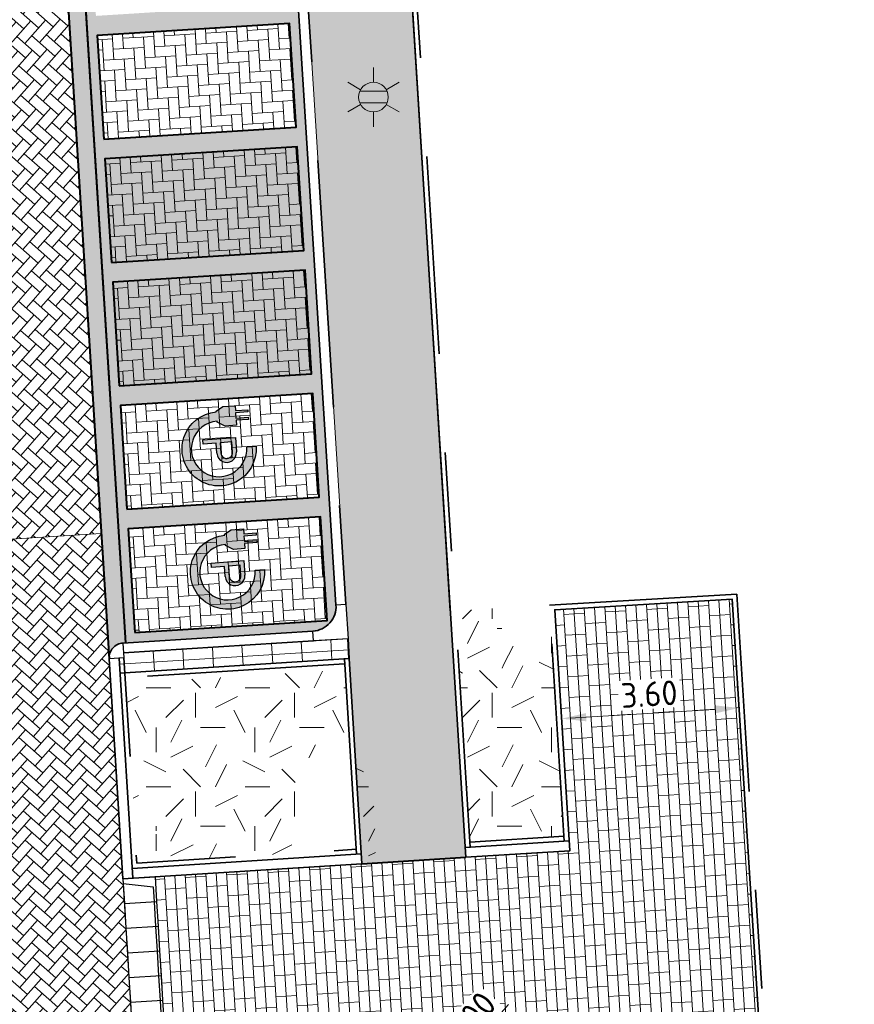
# Model space of a CAD drawing. Header units: metres. Extents: x 162305 to 163132, y 502542 to 502928.
# Tile 59 of 222: x 162625 to 162642, y 502650 to 502670. Entities that reach past the tile are written whole.
import ezdxf
from ezdxf.enums import TextEntityAlignment as Align

# ---------------------------------------------------------------- set-up
doc = ezdxf.new("R2010")
doc.units = ezdxf.units.M
for name, pattern in [('VH-OPSLUITBAND-SO', [10, 4, -2, 2, -2]), ('VH-TROTTOIRBAND-SO', [15, 5, -2, 2, -2, 2, -2]), ('ZZ-HIDDEN-SO', [4, 2, -2])]:
    doc.linetypes.add(name, pattern=pattern)
for name, color, linetype, lineweight, true_color in [('B-WE-OV-LICHTMAST-S-200', 190, 'Continuous', 18, 0x7f00ff), ('N-BH-VH-VERHARDING_BETONSTRAATSTEEN-Matje', 253, 'Continuous', 13, 0x828282), ('N-BH-VH-VERHARDING_TEGEL-A', 253, 'Continuous', 13, 0x828282), ('N-BH-VH-VERHARDING_TEGEL-Grijs', 253, 'Continuous', 13, 0x828282), ('N-WE-VH-GOOT_BSS-G', 5, 'Continuous', 35, 0x0000ff), ('N-WE-VH-KANTOPSLUITING_ELEMENT_INRIT-S', 40, 'Continuous', 25, 0xffbf00), ('N-WE-VH-KANTOPSLUITING_OPSLUITBAND_100X200-G', 150, 'VH-OPSLUITBAND-SO', 35, 0x007fff), ('N-WE-VH-KANTOPSLUITING_TROTTOIRBAND_180X200-G', 6, 'VH-TROTTOIRBAND-SO', 35, 0xff00ff), ('N-WE-VH-VERHARDING_BETONSTRAATSTEEN_KF_KEPER_EDELGRIJS-A', 254, 'Continuous', 13, 0xbebebe)]:
    doc.layers.add(name, color=color, linetype=linetype, lineweight=lineweight, true_color=true_color)
for name, color, linetype, lineweight in [('N-BH-VH-MATERIAALGRENS-G', 7, 'Continuous', 40), ('N-WE-GR-GRAS-A-200', 62, 'Continuous', 18), ('N-WE-VH-KANTOPSLUITING_BETONRUG-G', 7, 'ZZ-HIDDEN-SO', 35), ('N-WE-VH-KANTOPSLUITING_VOORKANTBAND-G', 50, 'Continuous', 35), ('N-WE-VH-OPENVERHARDING_BETONSTRAATSTEEN-A', 92, 'Continuous', 18), ('N-WE-VH-OPENVERHARDING_BETONSTRAATSTEEN-A-200', 92, 'Continuous', 18), ('N-WE-VH-OPENVERHARDING_TEGEL-A', 92, 'Continuous', 18), ('N-WE-VW-MARKERING_SYMBOOL-S', 7, 'Continuous', 25), ('NW-HOEKELEMENT PARKEERPLAATS', 2, 'Continuous', 30), ('X-XX-AL-M', 7, 'Continuous', 18)]:
    doc.layers.add(name, color=color, linetype=linetype, lineweight=lineweight)
doc.layers.add('X-XX-AL-HULPLIJN 01-G', color=1, linetype='Continuous', lineweight=18, true_color=0xff0000, plot=False)
doc.styles.add('NLCS-ISO', font='NLCS-ISO.ttf')
doc.styles.add('NLCS-ISO-M200-T25', font='NLCS-ISO.ttf', dxfattribs={"height": 0.5})
doc.dimstyles.new('NLCS-M200-T25-PIJL_L2_H2', dxfattribs={"dimscale": 0.2, "dimtxt": 2.5, "dimasz": 2.5, "dimexe": 2, "dimexo": 2, "dimgap": 0.7, "dimtad": 1, "dimzin": 0, "dimdsep": 46, "dimtxsty": 'NLCS-ISO-M200-T25', "dimcen": 0, "dimdle": 2, "dimclrd": 256, "dimclre": 256, "dimclrt": 256, "dimazin": 0, "dimtfac": 1, "dimtdec": 3, "dimtofl": 0, "dimtmove": 0, "dimatfit": 3, "dimfxl": 2, "dimfxlon": 1, "dimtfillclr": 256, "dimtolj": 1, "dimtzin": 0, "dimlwd": -1, "dimlwe": -1, "dimarcsym": 0})
pattern_1 = [(3.56715, (162577.56701, 502836.0389), (0.19652729, 0.222659), [0.63, -0.21]), (273.56715, (162577.54088, 502836.45809), (0.19652729, 0.222659), [0.63, -0.21])]
pattern_2 = [(0, (0, 0), (2, 2), [0.5, -1.5]), (0, (1.1, 1.2), (2, 2), [0.5, -1.5]), (90, (0.2, 0.7), (-2, 2), [0.5, -1.5]), (90, (1, 1.4), (-2, 2), [0.5, -1.5]), (45, (0.4, 1.4), (0, 2), [0.5, -2.328427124]), (135, (1.1, 0), (-2, 0), [0.5, -2.328427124]), (26.5650512, (0.5, 0.6), (2, 8e-10), [0.5, -3.972135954]), (26.5650512, (1.4, 1.6), (2, 8e-10), [0.5, -3.972135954]), (63.43494882, (1.4, 0), (1e-10, 2), [0.5, -3.972135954]), (63.43494882, (0.5, 0.9), (1e-10, 2), [0.5, -3.972135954]), (63.43494882, (1.2, 0.4), (1e-10, 2), [0.5, -3.972135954]), (116.5650512, (0, 1.1), (-8e-10, 2), [0.5, -3.972135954]), (153.43494882, (0.4, 0.3), (-2, 1e-10), [0.5, -3.972135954])]

# ---------------------------------------------------------------- blocks, each defined once
blk = doc.blocks.new('*D446')
at = {"layer": 'Defpoints', "color": 0, "transparency": 16777216}
for p in [(162632.861, 502646.787), (162630.222, 502643.781)]:
    blk.add_point(p, dxfattribs=at)
at = {"layer": 'X-XX-AL-M', "transparency": 16777216}
blk.add_line((162635.33, 502649.598), (162633.191, 502647.163), dxfattribs=at)
blk.add_solid([(162633.129, 502647.218), (162633.254, 502647.108), (162632.861, 502646.787)], dxfattribs=at)
at = {"layer": 'X-XX-AL-M', "transparency": 16777216, "insert": (162634.318, 502649.036), "char_height": 0.5, "attachment_point": 5, "rotation": 48.7132, "style": 'NLCS-ISO-M200-T25', "bg_fill": 3, "box_fill_scale": 1.1, "bg_fill_color": 256, "bg_fill_true_color": 13158600, "bg_fill_transparency": 0}
blk.add_mtext('\\A1;R=4.00', dxfattribs=at)
blk = doc.blocks.new('*D174')
at = {"layer": 'Defpoints', "color": 0, "transparency": 16777216}
for p in [(162636.374, 502655.894), (162639.991, 502655.74), (162636.405, 502655.378)]:
    blk.add_point(p, dxfattribs=at)
at = {"layer": 'X-XX-AL-M', "transparency": 16777216}
for p, q in [((162636.398, 502655.495), (162636.43, 502654.978)), ((162639.5, 502655.566), (162636.904, 502655.408)), ((162640, 502655.596), (162640.024, 502655.197))]:
    blk.add_line(p, q, dxfattribs=at)
for points in [[(162639.495, 502655.649), (162639.506, 502655.483), (162640, 502655.596)], [(162636.899, 502655.491), (162636.91, 502655.325), (162636.405, 502655.378)]]:
    blk.add_solid(points, dxfattribs=at)
at = {"layer": 'X-XX-AL-M', "transparency": 16777216, "insert": (162638.179, 502655.876), "char_height": 0.5, "attachment_point": 5, "rotation": 3.4813, "style": 'NLCS-ISO-M200-T25', "bg_fill": 3, "box_fill_scale": 1.1, "bg_fill_color": 256, "bg_fill_true_color": 13158600, "bg_fill_transparency": 0}
blk.add_mtext('\\A1;3.60', dxfattribs=at)
blk = doc.blocks.new('N-SVH-INRITELEMENT_180 200_200X650X500_MIDDEN199')
at = {"layer": 'N-WE-VH-KANTOPSLUITING_ELEMENT_INRIT-S'}
for p, q in [((0, 0), (-0.499, -0.031)), ((0, 0), (0.04, -0.649)), ((-0.499, -0.031), (-0.459, -0.68)), ((0.037, -0.599), (-0.462, -0.63)), ((0.04, -0.649), (-0.459, -0.68))]:
    blk.add_line(p, q, dxfattribs=at)
blk = doc.blocks.new('N-SVH-INRITELEMENT_180 200_200X650X500_LINKS18')
at = {"layer": 'N-WE-VH-KANTOPSLUITING_ELEMENT_INRIT-S'}
for p, q in [((0, 0), (-0.499, -0.031)), ((0, 0), (0.04, -0.649)), ((-0.499, -0.031), (-0.459, -0.68)), ((-0.095, -0.006), (-0.162, -0.611)), ((-0.162, -0.611), (-0.462, -0.63)), ((0.04, -0.649), (-0.459, -0.68))]:
    blk.add_line(p, q, dxfattribs=at)
blk = doc.blocks.new('B-SOV-LICHTMAST-SO')
for p, q in [((0, 1.5), (0, 3)), ((-1.299, 0.75), (-2.598, 1.5)), ((1.299, 0.75), (2.598, 1.5)), ((-1.299, -0.75), (-2.598, -1.5)), ((1.299, -0.75), (2.598, -1.5)), ((0, -1.5), (0, -3))]:
    blk.add_line(p, q)
at = {"flags": 128}
for points in [[(-1.378, 0.593), (1.378, 0.593)], [(-1.378, -0.593), (1.378, -0.593)]]:
    blk.add_lwpolyline(points, dxfattribs=at)
blk.add_circle((0, 0), 1.5)
at = {"style": 'NLCS-ISO'}
blk.add_attdef('TYPE', text='', height=1.8, dxfattribs=at).set_placement((0, 3), align=Align.BOTTOM_CENTER)
blk = doc.blocks.new('SVW-MARKERING_SYMBOOL_LAADPLAATS_DAGNL_S')
h = blk.add_hatch(color=256)
h.dxf.hatch_style = 1
edge = h.paths.add_edge_path()
edge.add_line((-0.848, 0.137), (-0.848, 0.387))
edge.add_line((-0.848, 0.387), (-0.748, 0.387))
edge.add_line((-0.748, 0.387), (-0.748, 0.637))
edge.add_line((-0.748, 0.637), (-0.704, 0.637))
edge.add_line((-0.704, 0.637), (-0.704, 0.387))
edge.add_line((-0.704, 0.387), (-0.596, 0.387))
edge.add_line((-0.596, 0.387), (-0.596, 0.637))
edge.add_line((-0.596, 0.637), (-0.552, 0.637))
edge.add_line((-0.552, 0.637), (-0.552, 0.387))
edge.add_line((-0.552, 0.387), (-0.452, 0.387))
edge.add_line((-0.452, 0.387), (-0.452, 0.158))
edge.add_line((-0.452, 0.158), (-0.544, 0))
edge.add_line((-0.544, 0), (-0.562, 0))
edge.add_arc((0, 0), 0.562, 180, 450)
edge.add_line((0, 0.562), (0, 0.75))
edge.add_arc((0, 0), 0.75, -180, 90, ccw=False)
edge.add_line((-0.75, 0), (-0.769, 0))
edge.add_line((-0.769, 0), (-0.848, 0.137))
h = blk.add_hatch(color=256)
edge = h.paths.add_edge_path(flags=17)
edge.add_line((-0.209, 0.346), (0.085, 0.346))
edge.add_arc((0.085, 0.147), 0.199, -90, 90, ccw=False)
edge.add_line((0.085, -0.052), (-0.122, -0.052))
edge.add_line((-0.122, -0.052), (-0.122, -0.317))
edge.add_line((-0.122, -0.317), (-0.209, -0.317))
edge.add_line((-0.209, -0.317), (-0.209, 0.158))
edge.add_line((-0.209, 0.158), (-0.209, 0.346))
edge = h.paths.add_edge_path(flags=16)
edge.add_line((0.085, 0.265), (-0.122, 0.265))
edge.add_line((-0.122, 0.265), (-0.122, 0.028))
edge.add_line((-0.122, 0.028), (0.085, 0.028))
edge.add_arc((0.085, 0.147), 0.119, 270, 450)
for p, q in [((-0.209, -0.317), (-0.209, 0.346)), ((-0.209, 0.346), (0.085, 0.346)), ((-0.122, 0.265), (-0.122, 0.028)), ((0.085, 0.265), (-0.122, 0.265)), ((-0.122, 0.028), (0.085, 0.028)), ((0.085, -0.052), (-0.122, -0.052)), ((-0.122, -0.052), (-0.122, -0.317)), ((-0.122, -0.317), (-0.209, -0.317))]:
    blk.add_line(p, q)
blk.add_lwpolyline([(-0.848, 0.137), (-0.848, 0.387), (-0.748, 0.387), (-0.748, 0.637), (-0.704, 0.637), (-0.704, 0.387), (-0.596, 0.387), (-0.596, 0.637), (-0.552, 0.637), (-0.552, 0.387), (-0.452, 0.387), (-0.452, 0.158), (-0.544, 0), (-0.562, 0, 2.414214), (0, 0.562), (0, 0.75, -2.414214), (-0.75, 0), (-0.769, 0)], format="xyb", close=True)
for radius in [0.199, 0.119]:
    blk.add_arc((0.085, 0.147), radius, 270, 90)

msp = doc.modelspace()

# ---------------------------------------------------------------- hatches: boundary and pattern name
at = {"layer": 'N-WE-GR-GRAS-A-200'}
h = msp.add_hatch(dxfattribs=at)
h.set_pattern_fill('AGR-GRAS_02-SO', color=256, scale=0.2, style=0, pattern_type=2)
h.set_pattern_definition(pattern_2)
h.paths.add_polyline_path([(162421.517, 502819.726), (162435.034, 502820.576), (162435.169, 502820.432), (162435.343, 502820.275), (162435.553, 502820.121), (162435.897, 502819.944), (162436.228, 502819.841), (162436.649, 502819.789), (162442.014, 502820.095), (162442.181, 502820.21), (162442.325, 502817.953), (162445.008, 502818.123), (162446.244, 502817.251), (162443.192, 502817.061), (162443.511, 502811.925), (162442.505, 502811.858), (162442.17, 502817.226), (162424.634, 502816.13), (162424.643, 502815.982), (162424.967, 502810.771), (162422.081, 502810.59)])
edge = h.paths.add_edge_path(flags=16)
edge.add_ellipse((162362.043, 502852.57), major_axis=(-0.0024, 0.0374), ratio=0.999228, start_angle=0, end_angle=360, ccw=False)
edge = h.paths.add_edge_path(flags=16)
edge.add_ellipse((162362.585, 502843.074), major_axis=(-0.0024, 0.0374), ratio=0.999228, start_angle=0, end_angle=360, ccw=False)
edge = h.paths.add_edge_path(flags=16)
edge.add_ellipse((162361.375, 502862.47), major_axis=(-0.0024, 0.0374), ratio=0.999228, start_angle=0, end_angle=360, ccw=False)
h.paths.add_polyline_path([(162362.219, 502859.55), (162362.319, 502859.557), (162363.515, 502840.078), (162363.415, 502840.072), (162363.443, 502839.623), (162363.543, 502839.629), (162363.629, 502838.217), (162362.822, 502838.159), (162362.786, 502838.484), (162362.788, 502838.484), (162362.758, 502838.774), (162362.163, 502845.491), (162360.898, 502866.676), (162361.878, 502866.739), (162362.291, 502860.006), (162362.191, 502860)])
h.paths.add_polyline_path([(162370.36, 502859.13), (162370.182, 502861.923), (162370.463, 502861.92), (162370.486, 502861.402), (162370.779, 502861.415), (162370.814, 502860.896), (162371.337, 502860.935), (162371.387, 502859.961), (162371.777, 502859.979), (162371.78, 502859.223)])
edge = h.paths.add_edge_path(flags=16)
edge.add_ellipse((162389.544, 502924.307), major_axis=(-0.0024, 0.0375), ratio=0.999228, start_angle=0, end_angle=360, ccw=False)
edge = h.paths.add_edge_path(flags=16)
edge.add_ellipse((162379.964, 502923.711), major_axis=(-0.0024, 0.0375), ratio=0.999228, start_angle=0, end_angle=360, ccw=False)
h.paths.add_polyline_path([(162371.042, 502923.041), (162371.029, 502923.547), (162371.022, 502923.655), (162398.112, 502925.305), (162398.145, 502924.764)])
edge = h.paths.add_edge_path(flags=16)
edge.add_ellipse((162472.361, 502871.473), major_axis=(-0.0024, 0.0375), ratio=0.999228, start_angle=0, end_angle=360, ccw=False)
edge = h.paths.add_edge_path(flags=16)
edge.add_ellipse((162472.286, 502872.403), major_axis=(-0.0024, 0.0375), ratio=0.999228, start_angle=0, end_angle=360, ccw=False)
edge = h.paths.add_edge_path(flags=16)
edge.add_ellipse((162481.311, 502872.974), major_axis=(-0.0024, 0.0375), ratio=0.999228, start_angle=0, end_angle=360, ccw=False)
edge = h.paths.add_edge_path(flags=16)
edge.add_ellipse((162481.4, 502872.078), major_axis=(-0.0024, 0.0375), ratio=0.999228, start_angle=0, end_angle=360, ccw=False)
edge = h.paths.add_edge_path(flags=16)
edge.add_ellipse((162491.481, 502873.637), major_axis=(-0.0024, 0.0375), ratio=0.999228, start_angle=0, end_angle=360, ccw=False)
edge = h.paths.add_edge_path()
edge.add_line((162491.614, 502871.718), (162490.496, 502871.657))
edge.add_line((162490.496, 502871.657), (162490.491, 502871.77))
edge.add_line((162490.491, 502871.77), (162478.157, 502870.992))
edge.add_line((162478.157, 502870.992), (162470.974, 502870.605))
edge.add_line((162470.974, 502870.605), (162470.856, 502872.5))
edge.add_line((162470.856, 502872.5), (162485.627, 502873.415))
edge.add_line((162485.627, 502873.415), (162493.227, 502873.874))
edge.add_line((162493.227, 502873.874), (162492.846, 502880.392))
edge.add_line((162492.846, 502880.392), (162493.987, 502880.465))
edge.add_line((162493.987, 502880.465), (162494.519, 502871.874))
edge.add_line((162494.519, 502871.874), (162491.646, 502871.719))
edge.add_ellipse((162491.628, 502871.752), major_axis=(-0.0024, 0.0375), ratio=0.999228, start_angle=204.2611, end_angle=514.6215)
h.paths.add_polyline_path([(162503.076, 502855.443), (162503.175, 502855.449), (162503.182, 502855.349), (162507.723, 502855.63), (162508.325, 502845.898), (162508.826, 502845.929), (162509.922, 502845.996), (162508.48, 502869.305), (162502.561, 502868.939), (162502.362, 502868.295), (162502.373, 502866.891)])
h.paths.add_polyline_path([(162538.734, 502870.453), (162538.737, 502870.459), (162538.743, 502870.478), (162538.747, 502870.497), (162538.75, 502870.516), (162538.751, 502870.535), (162538.75, 502870.553), (162538.747, 502870.572), (162538.743, 502870.591), (162538.737, 502870.611), (162538.729, 502870.629), (162538.722, 502870.641), (162538.703, 502870.938), (162537.951, 502870.89), (162537.968, 502870.619), (162537.965, 502870.611), (162537.958, 502870.591), (162537.954, 502870.572), (162537.952, 502870.553), (162537.951, 502870.535), (162537.952, 502870.516), (162537.954, 502870.497), (162537.958, 502870.478), (162537.965, 502870.459), (162537.973, 502870.44), (162537.98, 502870.426), (162537.999, 502870.138), (162538.751, 502870.186)], flags=16)
edge = h.paths.add_edge_path(flags=16)
edge.add_ellipse((162531.906, 502869.982), major_axis=(-0.25, 0), ratio=1, start_angle=-146.5113, end_angle=206.759, ccw=False)
edge.add_line((162532.115, 502870.12), (162532.13, 502870.095))
edge = h.paths.add_edge_path(flags=16)
edge.add_ellipse((162511.919, 502869.277), major_axis=(-0.0024, 0.0375), ratio=0.999228, start_angle=0, end_angle=360, ccw=False)
edge = h.paths.add_edge_path(flags=16)
edge.add_ellipse((162522.497, 502868.462), major_axis=(-0.0024, 0.0375), ratio=0.999228, start_angle=0, end_angle=360, ccw=False)
edge = h.paths.add_edge_path(flags=16)
edge.add_ellipse((162522.447, 502869.89), major_axis=(-0.0024, 0.0375), ratio=0.999228, start_angle=0, end_angle=360, ccw=False)
edge = h.paths.add_edge_path(flags=16)
edge.add_ellipse((162532.379, 502869.057), major_axis=(-0.0024, 0.0375), ratio=0.999228, start_angle=0, end_angle=360, ccw=False)
edge = h.paths.add_edge_path()
edge.add_line((162511.902, 502867.747), (162510.21, 502867.645))
edge.add_line((162510.21, 502867.645), (162510.109, 502869.306))
edge.add_line((162510.109, 502869.306), (162538.74, 502871.078))
edge.add_line((162538.74, 502871.078), (162538.844, 502869.377))
edge.add_line((162538.844, 502869.377), (162511.943, 502867.75))
edge.add_ellipse((162511.92, 502867.78), major_axis=(-0.0024, 0.0375), ratio=0.999228, start_angle=212.8954, end_angle=506.7392)
edge = h.paths.add_edge_path(flags=16)
edge.add_ellipse((162554.017, 502704.407), major_axis=(-0.25, 0), ratio=1, start_angle=-19.7806, end_angle=333.4897, ccw=False)
edge.add_line((162553.781, 502704.492), (162553.793, 502704.519))
edge = h.paths.add_edge_path()
edge.add_ellipse((162551.443, 502714.761), major_axis=(-0.579, 0), ratio=1, start_angle=88.3276, end_angle=98.4248)
edge.add_line((162551.528, 502714.188), (162556.303, 502714.513))
edge.add_line((162556.303, 502714.513), (162556.577, 502710.125))
edge.add_line((162556.577, 502710.125), (162556.776, 502710.137))
edge.add_line((162556.776, 502710.137), (162556.846, 502709.236))
edge.add_line((162556.846, 502709.236), (162552.732, 502708.974))
edge.add_line((162552.732, 502708.974), (162552.986, 502704.982))
edge.add_line((162552.986, 502704.982), (162557.154, 502705.248))
edge.add_line((162557.154, 502705.248), (162557.171, 502705.029))
edge.add_line((162557.171, 502705.029), (162577.095, 502706.273))
edge.add_line((162577.095, 502706.273), (162577.219, 502706.826))
edge.add_line((162577.219, 502706.826), (162577.305, 502705.378))
edge.add_line((162577.305, 502705.378), (162549.792, 502703.693))
edge.add_line((162549.792, 502703.693), (162549.16, 502713.814))
edge.add_line((162549.16, 502713.814), (162549.362, 502713.826))
edge.add_line((162549.362, 502713.826), (162549.356, 502713.926))
edge.add_line((162549.356, 502713.926), (162550.264, 502713.982))
edge.add_ellipse((162550.22, 502714.681), major_axis=(-0.7, 0), ratio=1, start_angle=93.5531, end_angle=128.9932)
edge.add_line((162550.661, 502714.137), (162551.426, 502714.182))
edge = h.paths.add_edge_path(flags=16)
edge.add_ellipse((162508.182, 502708.963), major_axis=(-0.0024, 0.0375), ratio=0.999228, start_angle=0, end_angle=360, ccw=False)
edge = h.paths.add_edge_path(flags=16)
edge.add_ellipse((162498.418, 502708.139), major_axis=(-0.0024, 0.0375), ratio=0.999228, start_angle=0, end_angle=360, ccw=False)
edge = h.paths.add_edge_path(flags=16)
edge.add_ellipse((162487.929, 502707.676), major_axis=(-0.0024, 0.0375), ratio=0.999228, start_angle=0, end_angle=360, ccw=False)
edge = h.paths.add_edge_path(flags=16)
edge.add_ellipse((162478.214, 502707.105), major_axis=(-0.0024, 0.0375), ratio=0.999228, start_angle=0, end_angle=360, ccw=False)
h.paths.add_polyline_path([(162476.685, 502707.087), (162505.879, 502708.912), (162539.79, 502710.978), (162539.851, 502709.987), (162476.746, 502706.099)])
edge = h.paths.add_edge_path(flags=16)
edge.add_ellipse((162395.834, 502721.362), major_axis=(-0.0024, 0.0374), ratio=0.999228, start_angle=0, end_angle=360, ccw=False)
edge = h.paths.add_edge_path(flags=16)
edge.add_ellipse((162396.47, 502711.185), major_axis=(-0.0024, 0.0374), ratio=0.999228, start_angle=0, end_angle=360, ccw=False)
edge = h.paths.add_edge_path()
edge.add_line((162395.383, 502731.715), (162396.765, 502708.907))
edge.add_line((162396.765, 502708.907), (162397.036, 502704.3))
edge.add_line((162397.036, 502704.3), (162396.295, 502704.256))
edge.add_line((162396.295, 502704.256), (162395.798, 502704.697))
edge.add_line((162395.798, 502704.697), (162394.018, 502733.935))
edge.add_line((162394.018, 502733.935), (162394.9, 502734.934))
edge.add_line((162394.9, 502734.934), (162395.187, 502734.952))
edge.add_line((162395.187, 502734.952), (162395.379, 502731.782))
edge.add_ellipse((162395.364, 502731.747), major_axis=(-0.0024, 0.0374), ratio=0.999228, start_angle=333.5251, end_angle=566.1217)
edge = h.paths.add_edge_path(flags=16)
edge.add_ellipse((162599.331, 502707.364), major_axis=(-0.0024, 0.0375), ratio=0.999228, start_angle=0, end_angle=360, ccw=False)
edge = h.paths.add_edge_path(flags=16)
edge.add_ellipse((162589.565, 502706.823), major_axis=(-0.0024, 0.0375), ratio=0.999228, start_angle=0, end_angle=360, ccw=False)
edge = h.paths.add_edge_path()
edge.add_ellipse((162583.961, 502706.24), major_axis=(-0.25, 0), ratio=1, start_angle=93.4892, end_angle=273.4892)
edge.add_line((162583.945, 502706.489), (162583.943, 502706.535))
edge.add_line((162583.943, 502706.535), (162608.977, 502708.062))
edge.add_line((162608.977, 502708.062), (162609.022, 502707.322))
edge.add_line((162609.022, 502707.322), (162583.988, 502705.788))
edge.add_line((162583.988, 502705.788), (162583.976, 502705.99))
edge = h.paths.add_edge_path(flags=16)
edge.add_ellipse((162616.144, 502666.519), major_axis=(-0.0024, 0.0374), ratio=0.999228, start_angle=0, end_angle=360, ccw=False)
edge = h.paths.add_edge_path(flags=16)
edge.add_ellipse((162615.418, 502676.401), major_axis=(-0.0024, 0.0374), ratio=0.999228, start_angle=0, end_angle=360, ccw=False)
edge = h.paths.add_edge_path()
edge.add_ellipse((162615.429, 502664.807), major_axis=(-0.25, 0), ratio=1, start_angle=33.4892, end_angle=333.4892)
edge.add_line((162615.205, 502664.919), (162615.153, 502664.945))
edge.add_line((162615.153, 502664.945), (162613.958, 502684.042))
edge.add_line((162613.958, 502684.042), (162615.141, 502684.116))
edge.add_line((162615.141, 502684.116), (162615.159, 502683.799))
edge.add_line((162615.159, 502683.799), (162616.307, 502665.548))
edge.add_line((162616.307, 502665.548), (162616.303, 502665.534))
edge.add_line((162616.303, 502665.534), (162616.301, 502665.515))
edge.add_line((162616.301, 502665.515), (162616.3, 502665.496))
edge.add_line((162616.3, 502665.496), (162616.301, 502665.477))
edge.add_line((162616.301, 502665.477), (162616.303, 502665.458))
edge.add_line((162616.303, 502665.458), (162616.308, 502665.439))
edge.add_line((162616.308, 502665.439), (162616.314, 502665.42))
edge.add_line((162616.314, 502665.42), (162616.315, 502665.418))
edge.add_line((162616.315, 502665.418), (162616.722, 502658.942))
edge.add_line((162616.722, 502658.942), (162615.533, 502658.854))
edge.add_line((162615.533, 502658.854), (162615.172, 502664.637))
edge.add_line((162615.172, 502664.637), (162615.22, 502664.669))
h.paths.add_polyline_path([(162613.807, 502655.383), (162613.598, 502658.712), (162613.638, 502658.715), (162613.934, 502653.992), (162582.144, 502652.018), (162582.063, 502653.317)])
h.paths.add_polyline_path([(162630.424, 502647.556), (162630.699, 502642.626), (162628.4, 502642.494), (162627.777, 502642.458), (162627.786, 502642.278), (162603.433, 502640.765), (162603.114, 502645.897), (162602.077, 502645.841), (162602.105, 502645.392), (162602.141, 502645.394), (162602.467, 502640.049), (162633.855, 502641.963), (162634.145, 502641.982), (162633.881, 502644.367), (162633.717, 502645), (162633.378, 502645.727), (162632.876, 502646.364), (162632.286, 502646.854), (162631.624, 502647.211)])
edge = h.paths.add_edge_path(flags=16)
edge.add_ellipse((162567.845, 502652.2), major_axis=(-0.0024, 0.0375), ratio=0.999228, start_angle=0, end_angle=360, ccw=False)
edge = h.paths.add_edge_path()
edge.add_line((162548.046, 502650.768), (162548.03, 502651.015))
edge.add_line((162548.03, 502651.015), (162549.486, 502651.109))
edge.add_line((162549.486, 502651.109), (162549.486, 502650.517))
edge.add_line((162549.486, 502650.517), (162550.286, 502650.517))
edge.add_line((162550.286, 502650.517), (162550.286, 502651.16))
edge.add_line((162550.286, 502651.16), (162558.56, 502651.693))
edge.add_ellipse((162558.587, 502651.719), major_axis=(-0.0024, 0.0375), ratio=0.999228, start_angle=129.7834, end_angle=230.2968)
edge.add_line((162558.617, 502651.697), (162573.877, 502652.68))
edge.add_line((162573.877, 502652.68), (162573.944, 502651.609))
edge.add_line((162573.944, 502651.609), (162548.093, 502650.004))
edge.add_line((162548.093, 502650.004), (162548.05, 502650.705))
edge.add_ellipse((162548.028, 502650.735), major_axis=(-0.0024, 0.0375), ratio=0.999228, start_angle=211.6727, end_angle=328.1784)
edge = h.paths.add_edge_path(flags=16)
edge.add_ellipse((162430.665, 502659.865), major_axis=(-0.0024, 0.0375), ratio=0.999228, start_angle=0, end_angle=360, ccw=False)
edge = h.paths.add_edge_path(flags=16)
edge.add_ellipse((162420.419, 502659.642), major_axis=(-0.0024, 0.0375), ratio=0.999228, start_angle=0, end_angle=360, ccw=False)
edge = h.paths.add_edge_path(flags=16)
edge.add_ellipse((162411.256, 502659.155), major_axis=(-0.0024, 0.0375), ratio=0.999228, start_angle=0, end_angle=360, ccw=False)
h.paths.add_polyline_path([(162435.507, 502661.043), (162435.323, 502659.857), (162409.633, 502658.262), (162409.562, 502659.421), (162417.311, 502659.909), (162417.311, 502659.564), (162418.111, 502659.564), (162418.111, 502659.962)])
edge = h.paths.add_edge_path()
edge.add_arc((162406.536, 502665.135), 0.25, 314.1361, 386.759)
edge.add_line((162406.759, 502665.248), (162406.744, 502665.273))
edge.add_arc((162406.536, 502665.135), 0.25, 33.4892, 53.1521)
edge.add_line((162406.686, 502665.335), (162405.617, 502682.119))
edge.add_line((162405.617, 502682.119), (162404.587, 502699.361))
edge.add_line((162404.587, 502699.361), (162405.114, 502699.394))
edge.add_line((162405.114, 502699.394), (162407.566, 502659.298))
edge.add_line((162407.566, 502659.298), (162407.073, 502659.267))
edge.add_line((162407.073, 502659.267), (162407.068, 502659.343))
edge.add_line((162407.068, 502659.343), (162407.062, 502659.43))
edge.add_line((162407.062, 502659.43), (162406.71, 502664.956))
h.paths.add_polyline_path([(162384.175, 502626.989), (162385.046, 502626.592), (162372.825, 502599.014), (162371.335, 502595.495), (162370.722, 502593.495), (162370.394, 502591.743), (162370.27, 502590.819), (162370.22, 502589.04), (162370.38, 502587.03), (162370.565, 502585.909), (162371.415, 502583.295), (162372.193, 502581.707), (162370.908, 502584.33), (162369.966, 502586.806), (162369.747, 502588.04), (162369.616, 502589.543), (162369.609, 502591.028), (162369.765, 502592.585), (162370.157, 502594.429), (162370.745, 502596.215), (162373.739, 502603.155), (162382.073, 502622.389), (162383.982, 502627.016)])
h.paths.add_polyline_path([(162633.546, 502600.513), (162633.828, 502595.971), (162634.923, 502596.039), (162635.361, 502596.088), (162635.807, 502596.254), (162636.127, 502596.481), (162636.395, 502596.782), (162636.609, 502597.185), (162636.68, 502597.521), (162636.692, 502597.852), (162636.458, 502601.632), (162636.458, 502601.69), (162604.902, 502599.753), (162604.852, 502599.75), (162605.149, 502595.651), (162605.325, 502595.091), (162605.529, 502594.771), (162606.031, 502594.327), (162606.489, 502594.101), (162606.98, 502594.014), (162607.398, 502594.03), (162607.379, 502594.329), (162607.479, 502594.335), (162607.197, 502598.877)])
h = msp.add_hatch(dxfattribs=at)
h.set_pattern_fill('AGR-GRAS_02-SO', color=256, scale=0.2, style=0, pattern_type=2)
h.set_pattern_definition(pattern_2)
h.paths.add_polyline_path([(162634.255, 502657.563), (162635.186, 502657.618), (162635.208, 502656.988), (162635.379, 502654.275), (162634.465, 502654.217)], flags=0)
h = msp.add_hatch(dxfattribs=at)
h.set_pattern_fill('AGR-GRAS_02-SO', color=256, scale=0.2, style=0, pattern_type=2)
h.set_pattern_definition(pattern_2)
h.paths.add_polyline_path([(162635.379, 502654.275), (162635.208, 502656.988), (162636.201, 502657.043), (162636.372, 502654.339)])
edge = h.paths.add_edge_path(flags=16)
edge.add_ellipse((162635.615, 502656.076), major_axis=(-0.0024, 0.0375), ratio=0.999228, start_angle=0, end_angle=360)
h = msp.add_hatch(dxfattribs=at)
h.set_pattern_fill('AGR-GRAS_02-SO', color=256, scale=0.2, style=0, pattern_type=2)
h.set_pattern_definition(pattern_2)
h.paths.add_polyline_path([(162627.591, 502655.968, -0.225835), (162627.823, 502656.108), (162632.025, 502656.367), (162632.131, 502654.64), (162630.998, 502654.569), (162631.021, 502653.99), (162627.978, 502653.787), (162627.994, 502653.805), (162627.925, 502653.783), (162627.729, 502653.769)])
edge = h.paths.add_edge_path(flags=16)
edge.add_ellipse((162631.202, 502655.749), major_axis=(-0.0024, 0.0375), ratio=0.999228, start_angle=0, end_angle=360)
edge = h.paths.add_edge_path(flags=16)
edge.add_ellipse((162629.361, 502655.574), major_axis=(-0.0024, 0.0375), ratio=0.999228, start_angle=0, end_angle=360)
h = msp.add_hatch(dxfattribs=at)
h.set_pattern_fill('AGR-GRAS_02-SO', color=256, scale=0.2, style=0, pattern_type=2)
h.set_pattern_definition(pattern_2)
h.paths.add_polyline_path([(162632.569, 502654.554), (162632.648, 502652.566), (162632.36, 502652.549), (162632.237, 502654.533)], flags=0)
h = msp.add_hatch(dxfattribs=at)
h.set_pattern_fill('AGR-GRAS_02-SO', color=256, scale=0.2, style=0, pattern_type=2)
h.set_pattern_definition(pattern_2)
h.paths.add_polyline_path([(162634.465, 502654.217), (162636.372, 502654.339), (162636.398, 502653.92), (162634.492, 502653.798)], flags=0)
h = msp.add_hatch(dxfattribs=at)
h.set_pattern_fill('AGR-GRAS_02-SO', color=256, scale=0.2, style=0, pattern_type=2)
h.set_pattern_definition(pattern_2)
h.paths.add_polyline_path([(162628.059, 502652.767), (162628.057, 502652.807), (162628.037, 502652.8), (162628.007, 502653.27), (162628.028, 502653.266), (162628.025, 502653.306), (162628.006, 502653.299), (162627.975, 502653.783), (162627.978, 502653.787), (162631.021, 502653.99), (162631.075, 502652.661), (162628.058, 502652.471), (162628.039, 502652.771)])
edge = h.paths.add_edge_path(flags=16)
edge.add_ellipse((162628.185, 502653.075), major_axis=(-0.0024, 0.0375), ratio=0.999228, start_angle=0, end_angle=360)
edge = h.paths.add_edge_path(flags=16)
edge.add_ellipse((162629.351, 502653.162), major_axis=(-0.0024, 0.0375), ratio=0.999228, start_angle=0, end_angle=360)
edge = h.paths.add_edge_path(flags=16)
edge.add_ellipse((162630.82, 502653.278), major_axis=(-0.0024, 0.0375), ratio=0.999228, start_angle=0, end_angle=360)
h = msp.add_hatch(dxfattribs=at)
h.set_pattern_fill('AGR-GRAS_02-SO', color=256, scale=0.2, style=0, pattern_type=2)
h.set_pattern_definition(pattern_2)
h.paths.add_polyline_path([(162636.398, 502653.92), (162636.456, 502653), (162634.549, 502652.88), (162634.492, 502653.798)])
edge = h.paths.add_edge_path(flags=16)
edge.add_ellipse((162635.343, 502653.432), major_axis=(-0.0024, 0.0375), ratio=0.999228, start_angle=0, end_angle=360)
at = {"layer": 'N-WE-VH-OPENVERHARDING_BETONSTRAATSTEEN-A', "true_color": 0x333333}
h = msp.add_hatch(dxfattribs=at)
h.set_pattern_fill('AVH-BSS_DIKFORMAAT_HALFST', color=250, scale=2, angle=183.5987, pattern_type=2)
h.set_pattern_definition([(183.598704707, (0, 0), (-0.40019068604, -0.23257776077), [0.138, -0.138]), (273.598704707, (0, 0), (0.13772788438, 0.008661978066), [])])
h.paths.add_polyline_path([(162627.251, 502656.589, -0.414214), (162627.531, 502656.908), (162627.581, 502656.911), (162626.012, 502681.861), (162625.962, 502681.858, -0.414214), (162625.644, 502682.139)])
h = msp.add_hatch(dxfattribs=at)
h.set_pattern_fill('AVH-BSS_DIKFORMAAT_HALFST', color=250, scale=2, angle=184, pattern_type=2)
h.set_pattern_definition([(184, (0, 0), (-0.39855192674, -0.23537493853), [0.138, -0.138]), (274, (0, 0), (0.137663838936, 0.009626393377), [])])
h.paths.add_polyline_path([(162630.335, 502681.632, 0.414214), (162629.805, 502682.1), (162626.012, 502681.861), (162627.581, 502656.911), (162631.374, 502657.149, 0.414214), (162631.842, 502657.68)])
h.paths.add_polyline_path([(162631.372, 502661.959), (162631.504, 502659.863), (162627.612, 502659.618), (162627.48, 502661.714)], flags=16)
h.paths.add_polyline_path([(162627.141, 502667.103), (162627.009, 502669.199), (162630.901, 502669.444), (162631.033, 502667.348)], flags=16)
h.paths.add_polyline_path([(162631.529, 502659.464), (162631.661, 502657.368), (162627.768, 502657.123), (162627.637, 502659.219)], flags=16)
h.paths.add_polyline_path([(162626.984, 502669.598), (162626.852, 502671.694), (162630.744, 502671.939), (162630.876, 502669.843)], flags=16)
h.paths.add_polyline_path([(162626.827, 502672.093), (162626.695, 502674.189), (162630.587, 502674.434), (162630.719, 502672.338)], flags=16)
h.paths.add_polyline_path([(162626.67, 502674.588), (162626.538, 502676.684), (162630.43, 502676.929), (162630.562, 502674.833)], flags=16)
h.paths.add_polyline_path([(162626.513, 502677.083), (162626.381, 502679.179), (162630.274, 502679.424), (162630.405, 502677.328)], flags=16)
h.paths.add_polyline_path([(162626.356, 502679.579), (162626.224, 502681.674), (162630.117, 502681.919), (162630.248, 502679.823)], flags=16)
at = {"layer": 'N-WE-VH-OPENVERHARDING_BETONSTRAATSTEEN-A', "true_color": 0xffffff}
h = msp.add_hatch(dxfattribs=at)
h.set_pattern_fill('AVH-BSS_KEIFORMAAT_ELLEBOOG', scale=2, angle=3.5672, pattern_type=2)
h.set_pattern_definition(pattern_1)
h.paths.add_polyline_path([(162627.009, 502669.199), (162630.901, 502669.444), (162631.033, 502667.348), (162627.141, 502667.103)])
h = msp.add_hatch(dxfattribs=at)
h.set_pattern_fill('AVH-BSS_KEIFORMAAT_ELLEBOOG', scale=2, angle=3.5672, pattern_type=2)
h.set_pattern_definition(pattern_1)
h.paths.add_polyline_path([(162627.166, 502666.704), (162631.058, 502666.949), (162631.19, 502664.853), (162627.298, 502664.608)])
h = msp.add_hatch(dxfattribs=at)
h.set_pattern_fill('AVH-BSS_KEIFORMAAT_ELLEBOOG', scale=2, angle=3.5672, pattern_type=2)
h.set_pattern_definition(pattern_1)
h.paths.add_polyline_path([(162627.323, 502664.209), (162631.215, 502664.454), (162631.347, 502662.358), (162627.455, 502662.113)])
h = msp.add_hatch(dxfattribs=at)
h.set_pattern_fill('AVH-BSS_KEIFORMAAT_ELLEBOOG', scale=2, angle=3.5672, pattern_type=2)
h.set_pattern_definition(pattern_1)
h.paths.add_polyline_path([(162627.48, 502661.714), (162631.372, 502661.959), (162631.504, 502659.863), (162627.612, 502659.618)])
h = msp.add_hatch(dxfattribs=at)
h.set_pattern_fill('AVH-BSS_KEIFORMAAT_ELLEBOOG', scale=2, angle=3.5672, pattern_type=2)
h.set_pattern_definition(pattern_1)
h.paths.add_polyline_path([(162627.637, 502659.219), (162631.529, 502659.464), (162631.661, 502657.368), (162627.768, 502657.123)])
at = {"layer": 'N-WE-VH-OPENVERHARDING_BETONSTRAATSTEEN-A', "true_color": 0x333333}
h = msp.add_hatch(dxfattribs=at)
h.set_pattern_fill('AVH-BSS_KEIFORMAAT_DUBBEL', color=250, scale=2, angle=93.5987, pattern_type=2)
h.set_pattern_definition([(93.59870471, (0, 0), (-0.20958591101, -0.01318127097), []), (183.59870471, (0, 0), (-0.40599055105, -0.23594845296), [0.42, -0.42])])
edge = h.paths.add_edge_path()
edge.add_line((162628.18, 502652.178), (162636.575, 502652.706))
edge.add_line((162636.575, 502652.706), (162636.268, 502657.582))
edge.add_line((162636.268, 502657.582), (162639.861, 502657.794))
edge.add_line((162639.861, 502657.794), (162640.559, 502646.716))
edge.add_line((162640.559, 502646.716), (162639.56, 502646.657))
edge.add_line((162639.56, 502646.657), (162639.704, 502644.369))
edge.add_line((162639.704, 502644.369), (162634.214, 502644.03))
edge.add_arc((162630.222, 502643.781), 4, 3.5596, 93.5531)
edge.add_line((162629.974, 502647.774), (162628.454, 502647.681))
edge.add_line((162628.454, 502647.681), (162628.18, 502652.178))
at = {"layer": 'N-WE-VH-OPENVERHARDING_BETONSTRAATSTEEN-A-200', "true_color": 0x333333}
h = msp.add_hatch(dxfattribs=at)
h.set_pattern_fill('AVH-BSS_KEIFORMAAT_KEPER-SO', color=250, scale=0.2, angle=273.521, pattern_type=2)
h.set_pattern_definition([(318.521036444, (0, 0), (0.29642423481, 0.01823932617), [0.63, -0.21]), (48.521036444, (0.15733, -0.1391), (0.29642423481, 0.01823932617), [0.63, -0.21])])
h.paths.add_polyline_path([(162620.156, 502681.775), (162621.354, 502681.851), (162623.749, 502682.001), (162625.645, 502682.121), (162627.091, 502659.126), (162621.602, 502658.781)])
h = msp.add_hatch(dxfattribs=at)
h.set_pattern_fill('AVH-BSS_KEIFORMAAT_KEPER-SO', color=250, scale=0.2, angle=3.5987, pattern_type=2)
h.set_pattern_definition([(48.598704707, (0, 0), (-0.018641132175, 0.29639923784), [0.63, -0.21]), (138.598704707, (0.13888, 0.15752), (-0.018641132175, 0.29639923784), [0.63, -0.21])])
edge = h.paths.add_edge_path()
edge.add_arc((162615.614, 502658.404), 6, 273.5531, 363.5987)
edge.add_line((162621.602, 502658.781), (162627.091, 502659.126))
edge.add_line((162627.091, 502659.126), (162627.531, 502652.138))
edge.add_line((162627.531, 502652.138), (162627.806, 502647.639))
edge.add_line((162627.806, 502647.639), (162616.327, 502646.926))
edge.add_line((162616.327, 502646.926), (162615.986, 502652.416))
at = {"layer": 'N-WE-VH-OPENVERHARDING_TEGEL-A', "true_color": 0x333333}
h = msp.add_hatch(dxfattribs=at)
h.set_pattern_fill('AVH-TEGEL_300X300_HALFST', color=250, angle=273.0855, pattern_type=2)
h.set_pattern_definition([(273.08552769, (0, 0), (0.165930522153, -0.291491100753), [0.3, -0.3]), (3.08552769, (0, 0), (-0.01614797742, 0.29956508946), [])])
h.paths.add_polyline_path([(162632.439, 502684.856), (162634.468, 502652.574), (162632.366, 502652.442), (162632.11, 502656.594), (162632.085, 502656.994), (162630.491, 502682.343), (162630.339, 502684.722)])
h = msp.add_hatch(dxfattribs=at)
h.set_pattern_fill('AVH-TEGEL_400X600_BLOK', color=250, angle=93.5408, pattern_type=2)
h.set_pattern_definition([(93.54079761, (0, 0), (-0.5988546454, -0.03705554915), []), (183.540797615, (0, 0), (0.02470369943, -0.39923643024), [])])
h.paths.add_polyline_path([(162627.451, 502656.602), (162627.55, 502656.608), (162627.544, 502656.708), (162632.085, 502656.994), (162632.11, 502656.594), (162627.469, 502656.302)])
h.paths.add_polyline_path([(162630.465, 502682.743), (162630.491, 502682.343), (162625.95, 502682.058), (162625.943, 502682.158), (162625.844, 502682.151), (162625.825, 502682.451)])

# ---------------------------------------------------------------- linework, layer by layer
at = {"layer": 'N-BH-VH-MATERIAALGRENS-G'}
for p, q in [((162625.644, 502682.139), (162627.251, 502656.589)), ((162626.012, 502681.861), (162627.581, 502656.911)), ((162632.11, 502656.594), (162632.085, 502656.994)), ((162632.366, 502652.442), (162634.468, 502652.574))]:
    msp.add_line(p, q, dxfattribs=at)
at = {"layer": 'N-BH-VH-MATERIAALGRENS-G', "flags": 128}
for points in [[(162627.141, 502667.103), (162631.033, 502667.348), (162630.901, 502669.444), (162627.009, 502669.199), (162627.141, 502667.103)], [(162627.298, 502664.608), (162631.19, 502664.853), (162631.058, 502666.949), (162627.166, 502666.704), (162627.298, 502664.608)], [(162627.455, 502662.113), (162631.347, 502662.358), (162631.215, 502664.454), (162627.323, 502664.209), (162627.455, 502662.113)], [(162627.612, 502659.618), (162631.504, 502659.863), (162631.372, 502661.959), (162627.48, 502661.714), (162627.612, 502659.618)], [(162627.768, 502657.123), (162631.661, 502657.368), (162631.529, 502659.464), (162627.637, 502659.219), (162627.768, 502657.123)]]:
    msp.add_lwpolyline(points, dxfattribs=at)
at = {"layer": 'N-BH-VH-VERHARDING_BETONSTRAATSTEEN-Matje', "flags": 128}
for points in [[(162627.009, 502669.199), (162630.901, 502669.444), (162631.033, 502667.348), (162627.141, 502667.103), (162627.009, 502669.199)], [(162627.166, 502666.704), (162631.058, 502666.949), (162631.19, 502664.853), (162627.298, 502664.608), (162627.166, 502666.704)], [(162627.323, 502664.209), (162631.215, 502664.454), (162631.347, 502662.358), (162627.455, 502662.113), (162627.323, 502664.209)], [(162627.48, 502661.714), (162631.372, 502661.959), (162631.504, 502659.863), (162627.612, 502659.618), (162627.48, 502661.714)], [(162627.637, 502659.219), (162631.529, 502659.464), (162631.661, 502657.368), (162627.768, 502657.123), (162627.637, 502659.219)]]:
    msp.add_lwpolyline(points, dxfattribs=at)
at = {"layer": 'N-BH-VH-VERHARDING_TEGEL-A', "flags": 128}
msp.add_lwpolyline([(162627.451, 502656.602), (162627.55, 502656.608), (162627.544, 502656.708), (162632.085, 502656.994), (162632.11, 502656.594), (162627.469, 502656.302), (162627.451, 502656.602)], dxfattribs=at)
at = {"layer": 'N-BH-VH-VERHARDING_TEGEL-Grijs'}
msp.add_line((162632.366, 502652.442), (162634.468, 502652.574), dxfattribs=at)
at = {"layer": 'N-BH-VH-VERHARDING_TEGEL-Grijs', "flags": 128}
msp.add_lwpolyline([(162632.439, 502684.856), (162634.468, 502652.574), (162632.366, 502652.442), (162632.11, 502656.594), (162632.085, 502656.994), (162630.491, 502682.343), (162630.339, 502684.722), (162632.439, 502684.856)], dxfattribs=at)
at = {"layer": 'N-WE-VH-GOOT_BSS-G'}
msp.add_line((162627.581, 502656.911), (162626.012, 502681.861), dxfattribs=at)
at = {"layer": 'N-WE-VH-KANTOPSLUITING_BETONRUG-G'}
msp.add_line((162634.549, 502652.88), (162636.456, 502653), dxfattribs=at)
msp.add_lwpolyline([(162627.55, 502656.608), (162627.811, 502652.456), (162632.248, 502652.735)], dxfattribs=at)
at = {"layer": 'N-WE-VH-KANTOPSLUITING_OPSLUITBAND_100X200-G'}
for p, q in [((162634.556, 502652.78), (162632.539, 502684.863)), ((162632.017, 502656.488), (162627.476, 502656.203)), ((162632.011, 502656.588), (162632.254, 502652.635))]:
    msp.add_line(p, q, dxfattribs=at)
msp.add_lwpolyline([(162636.462, 502652.9), (162636.162, 502657.675), (162639.955, 502657.9), (162640.665, 502646.622), (162639.666, 502646.563), (162639.974, 502641.673), (162640.972, 502641.732), (162641.688, 502630.344), (162640.69, 502630.285), (162640.853, 502627.69)], dxfattribs=at)
at = {"layer": 'N-WE-VH-KANTOPSLUITING_TROTTOIRBAND_180X200-G'}
for p, q in [((162630.535, 502681.645), (162632.041, 502657.692)), ((162631.386, 502656.95), (162627.544, 502656.708)), ((162627.451, 502656.602), (162627.731, 502652.15)), ((162634.456, 502652.774), (162636.562, 502652.906)), ((162627.718, 502652.349), (162632.354, 502652.641))]:
    msp.add_line(p, q, dxfattribs=at)
at = {"layer": 'N-WE-VH-KANTOPSLUITING_VOORKANTBAND-G'}
msp.add_line((162634.155, 502657.557), (162632.666, 502681.242), dxfattribs=at)
for points in [[(162640.559, 502646.716), (162639.861, 502657.794), (162636.268, 502657.582), (162636.575, 502652.706), (162634.468, 502652.574), (162632.439, 502684.856), (162644.426, 502685.622), (162644.659, 502681.977), (162645.257, 502682.015), (162645.025, 502685.66), (162670.888, 502687.311), (162670.843, 502688.015)], [(162627.531, 502652.137), (162632.366, 502652.442), (162632.11, 502656.594), (162627.469, 502656.302)]]:
    msp.add_lwpolyline(points, dxfattribs=at)
msp.add_lwpolyline([(162625.644, 502682.139, 0.414214), (162625.962, 502681.858), (162629.805, 502682.1, -0.414214), (162630.335, 502681.632), (162631.842, 502657.68, -0.414214), (162631.374, 502657.149), (162627.531, 502656.908, 0.414214), (162627.251, 502656.589), (162627.531, 502652.138)], format="xyb", dxfattribs=at)
at = {"layer": 'N-WE-VH-VERHARDING_BETONSTRAATSTEEN_KF_KEPER_EDELGRIJS-A', "flags": 128}
msp.add_lwpolyline([(162620.156, 502681.775), (162621.354, 502681.851), (162623.749, 502682.001), (162625.645, 502682.121), (162627.091, 502659.126), (162621.602, 502658.781)], close=True, dxfattribs=at)
at = {"layer": 'NW-HOEKELEMENT PARKEERPLAATS', "flags": 128}
for points in [[(162631.842, 502657.68), (162632.041, 502657.692), (162632.085, 502656.994), (162631.386, 502656.95), (162631.374, 502657.149)], [(162627.531, 502656.908), (162627.55, 502656.608), (162627.251, 502656.589)]]:
    msp.add_lwpolyline(points, dxfattribs=at)
at = {"layer": 'X-XX-AL-HULPLIJN 01-G', "flags": 128}
msp.add_lwpolyline([(162615.986, 502652.416, 0.414447), (162621.602, 502658.781), (162627.091, 502659.126), (162627.531, 502652.138), (162627.806, 502647.639), (162616.327, 502646.926)], format="xyb", close=True, dxfattribs=at)
msp.add_lwpolyline([(162628.18, 502652.178), (162636.575, 502652.706), (162636.268, 502657.582), (162639.861, 502657.794), (162640.559, 502646.716), (162639.56, 502646.657), (162639.704, 502644.369), (162634.214, 502644.03, 0.41418), (162629.974, 502647.774), (162628.454, 502647.681), (162628.18, 502652.178)], format="xyb", dxfattribs=at)

# ---------------------------------------------------------------- block references
at = {"color": 7, "linetype": 'Continuous', "lineweight": 0, "rotation": 89.941214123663}
for name, p in [('N-SVH-INRITELEMENT_180 200_200X650X500_LINKS18', (162627.531, 502652.137)), ('N-SVH-INRITELEMENT_180 200_200X650X500_MIDDEN199', (162627.561, 502651.638)), ('N-SVH-INRITELEMENT_180 200_200X650X500_MIDDEN199', (162627.592, 502651.139)), ('N-SVH-INRITELEMENT_180 200_200X650X500_MIDDEN199', (162627.622, 502650.64)), ('N-SVH-INRITELEMENT_180 200_200X650X500_MIDDEN199', (162627.653, 502650.141)), ('N-SVH-INRITELEMENT_180 200_200X650X500_MIDDEN199', (162627.683, 502649.642))]:
    msp.add_blockref(name, p, dxfattribs=at)
at = {"layer": 'B-WE-OV-LICHTMAST-S-200', "xscale": 0.2, "yscale": 0.2}
msp.add_blockref('B-SOV-LICHTMAST-SO', (162632.6, 502667.955), dxfattribs=at)
at = {"layer": 'N-WE-VW-MARKERING_SYMBOOL-S', "rotation": 274.2797904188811}
for p in [(162629.476, 502660.836), (162629.646, 502658.342)]:
    msp.add_blockref('SVW-MARKERING_SYMBOOL_LAADPLAATS_DAGNL_S', p, dxfattribs=at)

# ---------------------------------------------------------------- next in the draw order: dimensions: what is measured, and where the dimension line sits
at = {"layer": 'X-XX-AL-M'}
dim = msp.add_linear_dim(base=(162636.405, 502655.378), p1=(162639.991, 502655.74), p2=(162636.374, 502655.894), angle=3.4813, dimstyle='NLCS-M200-T25-PIJL_L2_H2', override={"dimtfill": 1}, dxfattribs=at)
dim.commit()
dim.dimension.update_dxf_attribs({"geometry": '*D174', "text_midpoint": (162638.179, 502655.876)})
dim = msp.add_radius_dim(center=(162630.222, 502643.781), mpoint=(162632.861, 502646.787), dimstyle='NLCS-M200-T25-PIJL_L2_H2', override={"dimpost": 'R=<>', "dimtfill": 1}, dxfattribs=at)
dim.commit()
dim.dimension.update_dxf_attribs({"geometry": '*D446', "text_midpoint": (162634.611, 502648.779), "dimtype": 164})

doc.saveas('drawing.dxf')
